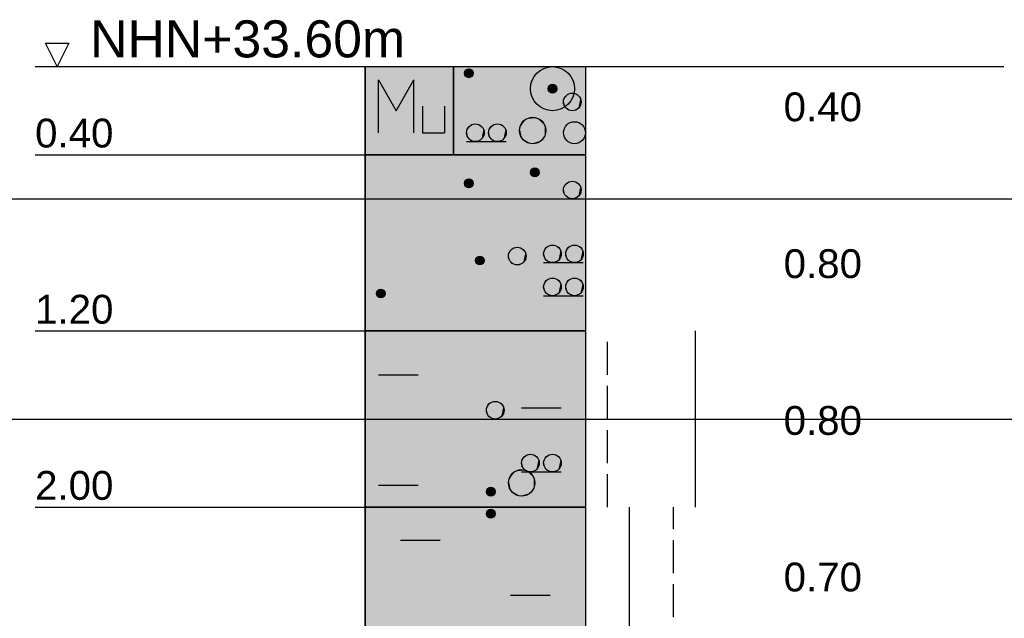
# Model space of a CAD drawing. Extents: x 20 to 841, y 890 to 1189.
# Tile 47 of 50: x 535 to 580, y 1134 to 1161. Entities that reach past the tile are written whole.
import ezdxf

# ---------------------------------------------------------------- set-up
doc = ezdxf.new("R2010")
doc.units = 0
doc.styles.add('Arial', font='Arial')

msp = doc.modelspace()

# ---------------------------------------------------------------- linework, layer by layer
at = {"layer": 'WBMassGr', "color": 7, "linetype": 'CONTINUOUS'}
for points in [[(46, 1153), (705, 1153)], [(46, 1143), (705, 1143)]]:
    msp.add_lwpolyline(points, dxfattribs=at)
at = {"layer": 'WBObjGr', "color": 7, "linetype": 'CONTINUOUS'}
for points in [[(536.587, 1159), (536.058, 1160.06)], [(536.058, 1160.06), (537.117, 1160.06)], [(537.117, 1160.06), (536.587, 1159)], [(535.587, 1159), (579.587, 1159)], [(550.587, 1159), (550.587, 1039)], [(560.587, 1159), (560.587, 1039)], [(535.587, 1155), (545.587, 1155), (548.587, 1155), (550.587, 1155)], [(560.587, 1155), (550.587, 1155)], [(535.587, 1147), (545.587, 1147), (548.587, 1147), (550.587, 1147)], [(560.587, 1147), (550.587, 1147)], [(535.587, 1139), (545.587, 1139), (548.587, 1139), (550.587, 1139)], [(560.587, 1139), (550.587, 1139)]]:
    msp.add_lwpolyline(points, dxfattribs=at)
at = {"layer": 'WBObjSy', "color": 7, "linetype": 'CONTINUOUS'}
for points in [[(550.587, 1155), (550.587, 1159), (554.587, 1159), (554.587, 1155), (550.587, 1155)], [(554.587, 1155), (554.587, 1159), (560.587, 1159), (560.587, 1155), (554.587, 1155)], [(551.188, 1156), (551.188, 1158.4)], [(551.188, 1158.4), (551.987, 1157)], [(551.987, 1157), (552.788, 1158.4)], [(552.788, 1156), (552.788, 1158.4)], [(553.187, 1157.2), (553.187, 1156)], [(554.187, 1157.2), (554.187, 1156)], [(553.187, 1156), (554.187, 1156)], [(555.187, 1155.6), (556.987, 1155.6)], [(550.587, 1147), (550.587, 1155), (560.587, 1155), (560.587, 1147), (550.587, 1147)], [(558.687, 1150.1), (560.487, 1150.1)], [(558.687, 1148.6), (560.487, 1148.6)], [(550.587, 1139), (550.587, 1147), (560.587, 1147), (560.587, 1139), (550.587, 1139)], [(565.587, 1145), (565.587, 1147)], [(561.587, 1145), (561.587, 1146.5)], [(551.187, 1145), (552.987, 1145)], [(565.587, 1143), (565.587, 1145)], [(561.587, 1143), (561.587, 1144.5)], [(557.687, 1143.5), (559.487, 1143.5)], [(565.587, 1141), (565.587, 1143)], [(561.587, 1141), (561.587, 1142.5)], [(565.587, 1139), (565.587, 1141)], [(557.687, 1140.6), (559.487, 1140.6)], [(561.587, 1139), (561.587, 1140.5)], [(551.187, 1140), (552.987, 1140)], [(550.587, 1132), (550.587, 1139), (560.587, 1139), (560.587, 1132), (550.587, 1132)], [(562.587, 1138), (562.587, 1139)], [(564.587, 1138), (564.587, 1139)], [(562.587, 1136), (562.587, 1138)], [(552.187, 1137.5), (553.987, 1137.5)], [(564.587, 1136), (564.587, 1137.5)], [(562.587, 1134), (562.587, 1136)], [(564.587, 1134), (564.587, 1135.5)], [(557.187, 1135), (558.987, 1135)], [(562.587, 1132), (562.587, 1134)]]:
    msp.add_lwpolyline(points, dxfattribs=at)
for centre, radius in [((555.287, 1158.7), 0.2), ((559.087, 1158), 1), ((559.087, 1158), 1), ((559.087, 1158), 0.2), ((559.987, 1157.4), 0.4), ((558.188, 1156.1), 0.6), ((555.587, 1156), 0.4), ((556.587, 1156), 0.4), ((560.087, 1156), 0.5), ((558.287, 1154.2), 0.2), ((555.287, 1153.7), 0.2), ((559.987, 1153.4), 0.4), ((557.487, 1150.4), 0.4), ((559.087, 1150.5), 0.4), ((560.087, 1150.5), 0.4), ((555.787, 1150.2), 0.2), ((559.087, 1149), 0.4), ((560.087, 1149), 0.4), ((551.287, 1148.7), 0.2), ((556.487, 1143.4), 0.4), ((558.087, 1141), 0.4), ((559.087, 1141), 0.4), ((557.688, 1140.1), 0.6), ((556.287, 1139.7), 0.2), ((556.287, 1138.7), 0.2)]:
    msp.add_circle(centre, radius, dxfattribs=at)
at = {"layer": 'WBObjSy', "color": 52, "linetype": 'CONTINUOUS'}
msp.add_solid([(550.587, 1155), (550.587, 1159), (560.587, 1155), (560.587, 1159)], dxfattribs=at)
at = {"layer": 'WBObjSy', "color": 7, "linetype": 'CONTINUOUS'}
for points in [[(555.187, 1158.87), (555.126, 1158.82), (555.092, 1158.74)], [(555.187, 1158.87), (555.092, 1158.74), (555.126, 1158.58)], [(555.126, 1158.82), (555.105, 1158.78), (555.092, 1158.74)], [(555.187, 1158.87), (555.154, 1158.85), (555.126, 1158.82)], [(555.187, 1158.87), (555.126, 1158.58), (555.421, 1158.55)], [(555.267, 1158.9), (555.226, 1158.89), (555.187, 1158.87)], [(555.349, 1158.89), (555.267, 1158.9), (555.187, 1158.87)], [(555.47, 1158.78), (555.349, 1158.89), (555.187, 1158.87)], [(555.421, 1158.55), (555.47, 1158.78), (555.187, 1158.87)], [(555.349, 1158.89), (555.308, 1158.9), (555.267, 1158.9)], [(555.421, 1158.85), (555.387, 1158.87), (555.349, 1158.89)], [(555.47, 1158.78), (555.421, 1158.85), (555.349, 1158.89)], [(555.47, 1158.78), (555.449, 1158.82), (555.421, 1158.85)], [(555.092, 1158.74), (555.087, 1158.7), (555.092, 1158.66)], [(555.092, 1158.74), (555.092, 1158.66), (555.126, 1158.58)], [(555.092, 1158.66), (555.105, 1158.62), (555.126, 1158.58)], [(555.126, 1158.58), (555.154, 1158.55), (555.187, 1158.53)], [(555.126, 1158.58), (555.187, 1158.53), (555.267, 1158.5)], [(555.126, 1158.58), (555.267, 1158.5), (555.421, 1158.55)], [(555.187, 1158.53), (555.226, 1158.51), (555.267, 1158.5)], [(555.267, 1158.5), (555.349, 1158.51), (555.421, 1158.55)], [(555.267, 1158.5), (555.308, 1158.5), (555.349, 1158.51)], [(555.349, 1158.51), (555.388, 1158.53), (555.421, 1158.55)], [(555.421, 1158.55), (555.47, 1158.62), (555.47, 1158.78)], [(555.421, 1158.55), (555.449, 1158.58), (555.47, 1158.62)], [(555.487, 1158.7), (555.483, 1158.74), (555.47, 1158.78)], [(555.47, 1158.62), (555.487, 1158.7), (555.47, 1158.78)], [(558.892, 1158.04), (558.887, 1158), (558.892, 1157.96)], [(558.987, 1158.17), (558.926, 1158.12), (558.892, 1158.04)], [(558.987, 1158.17), (558.892, 1158.04), (558.926, 1157.88)], [(558.926, 1158.12), (558.905, 1158.08), (558.892, 1158.04)], [(558.892, 1158.04), (558.892, 1157.96), (558.926, 1157.88)], [(558.892, 1157.96), (558.905, 1157.92), (558.926, 1157.88)], [(558.987, 1158.17), (558.954, 1158.15), (558.926, 1158.12)], [(558.987, 1158.17), (558.926, 1157.88), (559.221, 1157.85)], [(559.067, 1158.2), (559.026, 1158.19), (558.987, 1158.17)], [(559.149, 1158.19), (559.067, 1158.2), (558.987, 1158.17)], [(559.27, 1158.08), (559.149, 1158.19), (558.987, 1158.17)], [(559.221, 1157.85), (559.27, 1158.08), (558.987, 1158.17)], [(559.149, 1158.19), (559.108, 1158.2), (559.067, 1158.2)], [(559.221, 1158.15), (559.187, 1158.17), (559.149, 1158.19)], [(559.27, 1158.08), (559.221, 1158.15), (559.149, 1158.19)], [(559.27, 1158.08), (559.249, 1158.12), (559.221, 1158.15)], [(559.221, 1157.85), (559.27, 1157.92), (559.27, 1158.08)], [(559.221, 1157.85), (559.249, 1157.88), (559.27, 1157.92)], [(559.287, 1158), (559.283, 1158.04), (559.27, 1158.08)], [(559.27, 1157.92), (559.287, 1158), (559.27, 1158.08)], [(558.926, 1157.88), (558.954, 1157.85), (558.987, 1157.83)], [(558.926, 1157.88), (558.987, 1157.83), (559.067, 1157.8)], [(558.926, 1157.88), (559.067, 1157.8), (559.221, 1157.85)], [(558.987, 1157.83), (559.026, 1157.81), (559.067, 1157.8)], [(559.067, 1157.8), (559.149, 1157.81), (559.221, 1157.85)], [(559.067, 1157.8), (559.108, 1157.8), (559.149, 1157.81)], [(559.149, 1157.81), (559.188, 1157.83), (559.221, 1157.85)], [(559.596, 1157.48), (559.587, 1157.4), (559.596, 1157.32)], [(559.787, 1157.75), (559.664, 1157.64), (559.596, 1157.48)], [(559.787, 1157.75), (559.596, 1157.48), (559.664, 1157.16)], [(559.664, 1157.64), (559.622, 1157.56), (559.596, 1157.48)], [(559.596, 1157.48), (559.596, 1157.32), (559.664, 1157.16)], [(559.787, 1157.75), (559.72, 1157.7), (559.664, 1157.64)], [(559.787, 1157.75), (559.664, 1157.16), (560.255, 1157.1)], [(559.946, 1157.8), (559.864, 1157.78), (559.787, 1157.75)], [(560.111, 1157.78), (559.946, 1157.8), (559.787, 1157.75)], [(560.353, 1157.56), (560.111, 1157.78), (559.787, 1157.75)], [(560.255, 1157.1), (560.353, 1157.56), (559.787, 1157.75)], [(560.111, 1157.78), (560.029, 1157.8), (559.946, 1157.8)], [(560.255, 1157.7), (560.187, 1157.75), (560.111, 1157.78)], [(560.353, 1157.56), (560.255, 1157.7), (560.111, 1157.78)], [(560.353, 1157.56), (560.311, 1157.64), (560.255, 1157.7)], [(560.255, 1157.1), (560.353, 1157.24), (560.353, 1157.56)], [(560.387, 1157.4), (560.379, 1157.48), (560.353, 1157.56)], [(560.353, 1157.24), (560.387, 1157.4), (560.353, 1157.56)], [(559.596, 1157.32), (559.622, 1157.24), (559.664, 1157.16)], [(559.664, 1157.16), (559.72, 1157.1), (559.788, 1157.05)], [(559.664, 1157.16), (559.788, 1157.05), (559.946, 1157)], [(559.664, 1157.16), (559.946, 1157), (560.255, 1157.1)], [(559.788, 1157.05), (559.864, 1157.02), (559.946, 1157)], [(559.946, 1157), (560.111, 1157.02), (560.255, 1157.1)], [(559.946, 1157), (560.029, 1157), (560.111, 1157.02)], [(560.111, 1157.02), (560.188, 1157.05), (560.255, 1157.1)], [(560.255, 1157.1), (560.311, 1157.16), (560.353, 1157.24)], [(557.887, 1156.62), (557.702, 1156.45), (557.601, 1156.22)], [(557.887, 1156.62), (557.601, 1156.22), (557.702, 1155.75)], [(557.887, 1156.62), (557.786, 1156.55), (557.702, 1156.45)], [(557.887, 1156.62), (557.702, 1155.75), (558.589, 1155.65)], [(558.125, 1156.7), (558.002, 1156.67), (557.887, 1156.62)], [(558.373, 1156.67), (558.125, 1156.7), (557.887, 1156.62)], [(558.736, 1156.34), (558.373, 1156.67), (557.887, 1156.62)], [(558.589, 1155.65), (558.736, 1156.34), (557.887, 1156.62)], [(558.373, 1156.67), (558.25, 1156.7), (558.125, 1156.7)], [(558.589, 1156.55), (558.487, 1156.62), (558.373, 1156.67)], [(558.736, 1156.34), (558.589, 1156.55), (558.373, 1156.67)], [(555.387, 1156.35), (555.264, 1156.24), (555.196, 1156.08)], [(555.387, 1156.35), (555.196, 1156.08), (555.264, 1155.76)], [(555.264, 1156.24), (555.222, 1156.16), (555.196, 1156.08)], [(555.387, 1156.35), (555.32, 1156.3), (555.264, 1156.24)], [(555.387, 1156.35), (555.264, 1155.76), (555.855, 1155.7)], [(555.546, 1156.4), (555.464, 1156.38), (555.387, 1156.35)], [(555.711, 1156.38), (555.546, 1156.4), (555.387, 1156.35)], [(555.953, 1156.16), (555.711, 1156.38), (555.387, 1156.35)], [(555.855, 1155.7), (555.953, 1156.16), (555.387, 1156.35)], [(555.711, 1156.38), (555.629, 1156.4), (555.546, 1156.4)], [(555.855, 1156.3), (555.787, 1156.35), (555.711, 1156.38)], [(555.953, 1156.16), (555.855, 1156.3), (555.711, 1156.38)], [(555.953, 1156.16), (555.911, 1156.24), (555.855, 1156.3)], [(555.855, 1155.7), (555.953, 1155.84), (555.953, 1156.16)], [(555.987, 1156), (555.979, 1156.08), (555.953, 1156.16)], [(555.953, 1155.84), (555.987, 1156), (555.953, 1156.16)], [(556.387, 1156.35), (556.264, 1156.24), (556.196, 1156.08)], [(556.387, 1156.35), (556.196, 1156.08), (556.264, 1155.76)], [(556.264, 1156.24), (556.222, 1156.16), (556.196, 1156.08)], [(556.387, 1156.35), (556.32, 1156.3), (556.264, 1156.24)], [(556.387, 1156.35), (556.264, 1155.76), (556.855, 1155.7)], [(556.546, 1156.4), (556.464, 1156.38), (556.387, 1156.35)], [(556.711, 1156.38), (556.546, 1156.4), (556.387, 1156.35)], [(556.953, 1156.16), (556.711, 1156.38), (556.387, 1156.35)], [(556.855, 1155.7), (556.953, 1156.16), (556.387, 1156.35)], [(556.711, 1156.38), (556.629, 1156.4), (556.546, 1156.4)], [(556.855, 1156.3), (556.787, 1156.35), (556.711, 1156.38)], [(556.953, 1156.16), (556.855, 1156.3), (556.711, 1156.38)], [(556.953, 1156.16), (556.911, 1156.24), (556.855, 1156.3)], [(556.855, 1155.7), (556.953, 1155.84), (556.953, 1156.16)], [(556.987, 1156), (556.979, 1156.08), (556.953, 1156.16)], [(556.953, 1155.84), (556.987, 1156), (556.953, 1156.16)], [(557.601, 1156.22), (557.587, 1156.1), (557.601, 1155.98)], [(557.702, 1156.45), (557.639, 1156.34), (557.601, 1156.22)], [(557.601, 1156.22), (557.601, 1155.98), (557.702, 1155.75)], [(558.736, 1156.34), (558.673, 1156.45), (558.589, 1156.55)], [(558.589, 1155.65), (558.736, 1155.86), (558.736, 1156.34)], [(558.788, 1156.1), (558.774, 1156.22), (558.736, 1156.34)], [(558.736, 1155.86), (558.788, 1156.1), (558.736, 1156.34)], [(555.196, 1156.08), (555.187, 1156), (555.196, 1155.92)], [(555.196, 1156.08), (555.196, 1155.92), (555.264, 1155.76)], [(555.196, 1155.92), (555.222, 1155.84), (555.264, 1155.76)], [(555.264, 1155.76), (555.32, 1155.7), (555.388, 1155.65)], [(555.264, 1155.76), (555.388, 1155.65), (555.546, 1155.6)], [(555.264, 1155.76), (555.546, 1155.6), (555.855, 1155.7)], [(555.546, 1155.6), (555.711, 1155.62), (555.855, 1155.7)], [(555.711, 1155.62), (555.788, 1155.65), (555.855, 1155.7)], [(555.855, 1155.7), (555.911, 1155.76), (555.953, 1155.84)], [(556.196, 1156.08), (556.187, 1156), (556.196, 1155.92)], [(556.196, 1156.08), (556.196, 1155.92), (556.264, 1155.76)], [(556.196, 1155.92), (556.222, 1155.84), (556.264, 1155.76)], [(556.264, 1155.76), (556.32, 1155.7), (556.388, 1155.65)], [(556.264, 1155.76), (556.388, 1155.65), (556.546, 1155.6)], [(556.264, 1155.76), (556.546, 1155.6), (556.855, 1155.7)], [(556.546, 1155.6), (556.711, 1155.62), (556.855, 1155.7)], [(556.711, 1155.62), (556.788, 1155.65), (556.855, 1155.7)], [(556.855, 1155.7), (556.911, 1155.76), (556.953, 1155.84)], [(557.601, 1155.98), (557.639, 1155.86), (557.702, 1155.75)], [(557.702, 1155.75), (557.786, 1155.65), (557.888, 1155.58)], [(557.702, 1155.75), (557.888, 1155.58), (558.125, 1155.5)], [(557.702, 1155.75), (558.125, 1155.5), (558.589, 1155.65)], [(558.589, 1155.65), (558.673, 1155.75), (558.736, 1155.86)], [(555.388, 1155.65), (555.464, 1155.62), (555.546, 1155.6)], [(555.546, 1155.6), (555.629, 1155.6), (555.711, 1155.62)], [(556.388, 1155.65), (556.464, 1155.62), (556.546, 1155.6)], [(556.546, 1155.6), (556.629, 1155.6), (556.711, 1155.62)], [(557.888, 1155.58), (558.002, 1155.53), (558.125, 1155.5)], [(558.125, 1155.5), (558.373, 1155.53), (558.589, 1155.65)], [(558.125, 1155.5), (558.25, 1155.5), (558.373, 1155.53)], [(558.373, 1155.53), (558.488, 1155.58), (558.589, 1155.65)], [(558.187, 1154.37), (558.126, 1154.32), (558.092, 1154.24)], [(558.187, 1154.37), (558.092, 1154.24), (558.126, 1154.08)], [(558.187, 1154.37), (558.154, 1154.35), (558.126, 1154.32)], [(558.187, 1154.37), (558.126, 1154.08), (558.421, 1154.05)], [(558.267, 1154.4), (558.226, 1154.39), (558.187, 1154.37)], [(558.349, 1154.39), (558.267, 1154.4), (558.187, 1154.37)], [(558.47, 1154.28), (558.349, 1154.39), (558.187, 1154.37)], [(558.421, 1154.05), (558.47, 1154.28), (558.187, 1154.37)], [(558.349, 1154.39), (558.308, 1154.4), (558.267, 1154.4)], [(558.421, 1154.35), (558.387, 1154.37), (558.349, 1154.39)], [(558.47, 1154.28), (558.421, 1154.35), (558.349, 1154.39)], [(558.47, 1154.28), (558.449, 1154.32), (558.421, 1154.35)], [(555.267, 1153.9), (555.226, 1153.89), (555.187, 1153.87)], [(555.349, 1153.89), (555.267, 1153.9), (555.187, 1153.87)], [(555.47, 1153.78), (555.349, 1153.89), (555.187, 1153.87)], [(555.349, 1153.89), (555.308, 1153.9), (555.267, 1153.9)], [(555.421, 1153.85), (555.387, 1153.87), (555.349, 1153.89)], [(555.47, 1153.78), (555.421, 1153.85), (555.349, 1153.89)], [(558.092, 1154.24), (558.087, 1154.2), (558.092, 1154.16)], [(558.126, 1154.32), (558.105, 1154.28), (558.092, 1154.24)], [(558.092, 1154.24), (558.092, 1154.16), (558.126, 1154.08)], [(558.092, 1154.16), (558.105, 1154.12), (558.126, 1154.08)], [(558.126, 1154.08), (558.154, 1154.05), (558.187, 1154.03)], [(558.126, 1154.08), (558.187, 1154.03), (558.267, 1154)], [(558.126, 1154.08), (558.267, 1154), (558.421, 1154.05)], [(558.187, 1154.03), (558.226, 1154.01), (558.267, 1154)], [(558.267, 1154), (558.349, 1154.01), (558.421, 1154.05)], [(558.267, 1154), (558.308, 1154), (558.349, 1154.01)], [(558.349, 1154.01), (558.388, 1154.03), (558.421, 1154.05)], [(558.421, 1154.05), (558.47, 1154.12), (558.47, 1154.28)], [(558.421, 1154.05), (558.449, 1154.08), (558.47, 1154.12)], [(558.487, 1154.2), (558.483, 1154.24), (558.47, 1154.28)], [(558.47, 1154.12), (558.487, 1154.2), (558.47, 1154.28)], [(555.092, 1153.74), (555.087, 1153.7), (555.092, 1153.66)], [(555.187, 1153.87), (555.126, 1153.82), (555.092, 1153.74)], [(555.187, 1153.87), (555.092, 1153.74), (555.126, 1153.58)], [(555.126, 1153.82), (555.105, 1153.78), (555.092, 1153.74)], [(555.092, 1153.74), (555.092, 1153.66), (555.126, 1153.58)], [(555.092, 1153.66), (555.105, 1153.62), (555.126, 1153.58)], [(555.187, 1153.87), (555.154, 1153.85), (555.126, 1153.82)], [(555.187, 1153.87), (555.126, 1153.58), (555.421, 1153.55)], [(555.126, 1153.58), (555.154, 1153.55), (555.187, 1153.53)], [(555.126, 1153.58), (555.187, 1153.53), (555.267, 1153.5)], [(555.126, 1153.58), (555.267, 1153.5), (555.421, 1153.55)], [(555.421, 1153.55), (555.47, 1153.78), (555.187, 1153.87)], [(555.187, 1153.53), (555.226, 1153.51), (555.267, 1153.5)], [(555.267, 1153.5), (555.349, 1153.51), (555.421, 1153.55)], [(555.267, 1153.5), (555.308, 1153.5), (555.349, 1153.51)], [(555.349, 1153.51), (555.388, 1153.53), (555.421, 1153.55)], [(555.47, 1153.78), (555.449, 1153.82), (555.421, 1153.85)], [(555.421, 1153.55), (555.47, 1153.62), (555.47, 1153.78)], [(555.421, 1153.55), (555.449, 1153.58), (555.47, 1153.62)], [(555.487, 1153.7), (555.483, 1153.74), (555.47, 1153.78)], [(555.47, 1153.62), (555.487, 1153.7), (555.47, 1153.78)], [(559.596, 1153.48), (559.587, 1153.4), (559.596, 1153.32)], [(559.787, 1153.75), (559.664, 1153.64), (559.596, 1153.48)], [(559.787, 1153.75), (559.596, 1153.48), (559.664, 1153.16)], [(559.664, 1153.64), (559.622, 1153.56), (559.596, 1153.48)], [(559.596, 1153.48), (559.596, 1153.32), (559.664, 1153.16)], [(559.787, 1153.75), (559.72, 1153.7), (559.664, 1153.64)], [(559.787, 1153.75), (559.664, 1153.16), (560.255, 1153.1)], [(559.946, 1153.8), (559.864, 1153.78), (559.787, 1153.75)], [(560.111, 1153.78), (559.946, 1153.8), (559.787, 1153.75)], [(560.353, 1153.56), (560.111, 1153.78), (559.787, 1153.75)], [(560.255, 1153.1), (560.353, 1153.56), (559.787, 1153.75)], [(560.111, 1153.78), (560.029, 1153.8), (559.946, 1153.8)], [(560.255, 1153.7), (560.187, 1153.75), (560.111, 1153.78)], [(560.353, 1153.56), (560.255, 1153.7), (560.111, 1153.78)], [(560.353, 1153.56), (560.311, 1153.64), (560.255, 1153.7)], [(560.255, 1153.1), (560.353, 1153.24), (560.353, 1153.56)], [(560.387, 1153.4), (560.379, 1153.48), (560.353, 1153.56)], [(560.353, 1153.24), (560.387, 1153.4), (560.353, 1153.56)], [(559.596, 1153.32), (559.622, 1153.24), (559.664, 1153.16)], [(559.664, 1153.16), (559.72, 1153.1), (559.788, 1153.05)], [(559.664, 1153.16), (559.788, 1153.05), (559.946, 1153)], [(559.664, 1153.16), (559.946, 1153), (560.255, 1153.1)], [(559.788, 1153.05), (559.864, 1153.02), (559.946, 1153)], [(559.946, 1153), (560.111, 1153.02), (560.255, 1153.1)], [(559.946, 1153), (560.029, 1153), (560.111, 1153.02)], [(560.111, 1153.02), (560.188, 1153.05), (560.255, 1153.1)], [(560.255, 1153.1), (560.311, 1153.16), (560.353, 1153.24)], [(557.287, 1150.75), (557.164, 1150.64), (557.096, 1150.48)], [(557.287, 1150.75), (557.096, 1150.48), (557.164, 1150.16)], [(557.287, 1150.75), (557.22, 1150.7), (557.164, 1150.64)], [(557.287, 1150.75), (557.164, 1150.16), (557.755, 1150.1)], [(557.446, 1150.8), (557.364, 1150.78), (557.287, 1150.75)], [(557.611, 1150.78), (557.446, 1150.8), (557.287, 1150.75)], [(557.853, 1150.56), (557.611, 1150.78), (557.287, 1150.75)], [(557.755, 1150.1), (557.853, 1150.56), (557.287, 1150.75)], [(557.611, 1150.78), (557.529, 1150.8), (557.446, 1150.8)], [(557.755, 1150.7), (557.687, 1150.75), (557.611, 1150.78)], [(557.853, 1150.56), (557.755, 1150.7), (557.611, 1150.78)], [(558.887, 1150.85), (558.764, 1150.74), (558.696, 1150.58)], [(558.887, 1150.85), (558.696, 1150.58), (558.764, 1150.26)], [(558.887, 1150.85), (558.82, 1150.8), (558.764, 1150.74)], [(558.887, 1150.85), (558.764, 1150.26), (559.355, 1150.2)], [(559.046, 1150.9), (558.964, 1150.88), (558.887, 1150.85)], [(559.211, 1150.88), (559.046, 1150.9), (558.887, 1150.85)], [(559.453, 1150.66), (559.211, 1150.88), (558.887, 1150.85)], [(559.355, 1150.2), (559.453, 1150.66), (558.887, 1150.85)], [(559.211, 1150.88), (559.129, 1150.9), (559.046, 1150.9)], [(559.355, 1150.8), (559.287, 1150.85), (559.211, 1150.88)], [(559.453, 1150.66), (559.355, 1150.8), (559.211, 1150.88)], [(559.453, 1150.66), (559.411, 1150.74), (559.355, 1150.8)], [(559.887, 1150.85), (559.764, 1150.74), (559.696, 1150.58)], [(559.887, 1150.85), (559.696, 1150.58), (559.764, 1150.26)], [(559.887, 1150.85), (559.82, 1150.8), (559.764, 1150.74)], [(559.887, 1150.85), (559.764, 1150.26), (560.355, 1150.2)], [(560.046, 1150.9), (559.964, 1150.88), (559.887, 1150.85)], [(560.211, 1150.88), (560.046, 1150.9), (559.887, 1150.85)], [(560.453, 1150.66), (560.211, 1150.88), (559.887, 1150.85)], [(560.355, 1150.2), (560.453, 1150.66), (559.887, 1150.85)], [(560.211, 1150.88), (560.129, 1150.9), (560.046, 1150.9)], [(560.355, 1150.8), (560.287, 1150.85), (560.211, 1150.88)], [(560.453, 1150.66), (560.355, 1150.8), (560.211, 1150.88)], [(560.453, 1150.66), (560.411, 1150.74), (560.355, 1150.8)], [(555.687, 1150.37), (555.626, 1150.32), (555.592, 1150.24)], [(555.687, 1150.37), (555.592, 1150.24), (555.626, 1150.08)], [(555.626, 1150.32), (555.605, 1150.28), (555.592, 1150.24)], [(555.687, 1150.37), (555.654, 1150.35), (555.626, 1150.32)], [(555.687, 1150.37), (555.626, 1150.08), (555.921, 1150.05)], [(555.767, 1150.4), (555.726, 1150.39), (555.687, 1150.37)], [(555.849, 1150.39), (555.767, 1150.4), (555.687, 1150.37)], [(555.97, 1150.28), (555.849, 1150.39), (555.687, 1150.37)], [(555.921, 1150.05), (555.97, 1150.28), (555.687, 1150.37)], [(555.849, 1150.39), (555.808, 1150.4), (555.767, 1150.4)], [(555.921, 1150.35), (555.887, 1150.37), (555.849, 1150.39)], [(555.97, 1150.28), (555.921, 1150.35), (555.849, 1150.39)], [(555.97, 1150.28), (555.949, 1150.32), (555.921, 1150.35)], [(557.096, 1150.48), (557.087, 1150.4), (557.096, 1150.32)], [(557.164, 1150.64), (557.122, 1150.56), (557.096, 1150.48)], [(557.096, 1150.48), (557.096, 1150.32), (557.164, 1150.16)], [(557.096, 1150.32), (557.122, 1150.24), (557.164, 1150.16)], [(557.853, 1150.56), (557.811, 1150.64), (557.755, 1150.7)], [(557.755, 1150.1), (557.853, 1150.24), (557.853, 1150.56)], [(557.887, 1150.4), (557.879, 1150.48), (557.853, 1150.56)], [(557.853, 1150.24), (557.887, 1150.4), (557.853, 1150.56)], [(558.696, 1150.58), (558.687, 1150.5), (558.696, 1150.42)], [(558.764, 1150.74), (558.722, 1150.66), (558.696, 1150.58)], [(558.696, 1150.58), (558.696, 1150.42), (558.764, 1150.26)], [(558.696, 1150.42), (558.722, 1150.34), (558.764, 1150.26)], [(559.355, 1150.2), (559.453, 1150.34), (559.453, 1150.66)], [(559.355, 1150.2), (559.411, 1150.26), (559.453, 1150.34)], [(559.487, 1150.5), (559.479, 1150.58), (559.453, 1150.66)], [(559.453, 1150.34), (559.487, 1150.5), (559.453, 1150.66)], [(559.696, 1150.58), (559.687, 1150.5), (559.696, 1150.42)], [(559.764, 1150.74), (559.722, 1150.66), (559.696, 1150.58)], [(559.696, 1150.58), (559.696, 1150.42), (559.764, 1150.26)], [(559.696, 1150.42), (559.722, 1150.34), (559.764, 1150.26)], [(560.355, 1150.2), (560.453, 1150.34), (560.453, 1150.66)], [(560.355, 1150.2), (560.411, 1150.26), (560.453, 1150.34)], [(560.487, 1150.5), (560.479, 1150.58), (560.453, 1150.66)], [(560.453, 1150.34), (560.487, 1150.5), (560.453, 1150.66)], [(555.592, 1150.24), (555.587, 1150.2), (555.592, 1150.16)], [(555.592, 1150.24), (555.592, 1150.16), (555.626, 1150.08)], [(555.592, 1150.16), (555.605, 1150.12), (555.626, 1150.08)], [(555.626, 1150.08), (555.654, 1150.05), (555.687, 1150.03)], [(555.626, 1150.08), (555.687, 1150.03), (555.767, 1150)], [(555.626, 1150.08), (555.767, 1150), (555.921, 1150.05)], [(555.687, 1150.03), (555.726, 1150.01), (555.767, 1150)], [(555.767, 1150), (555.849, 1150.01), (555.921, 1150.05)], [(555.767, 1150), (555.808, 1150), (555.849, 1150.01)], [(555.849, 1150.01), (555.888, 1150.03), (555.921, 1150.05)], [(555.921, 1150.05), (555.97, 1150.12), (555.97, 1150.28)], [(555.921, 1150.05), (555.949, 1150.08), (555.97, 1150.12)], [(555.987, 1150.2), (555.983, 1150.24), (555.97, 1150.28)], [(555.97, 1150.12), (555.987, 1150.2), (555.97, 1150.28)], [(557.164, 1150.16), (557.22, 1150.1), (557.288, 1150.05)], [(557.164, 1150.16), (557.288, 1150.05), (557.446, 1150)], [(557.164, 1150.16), (557.446, 1150), (557.755, 1150.1)], [(557.288, 1150.05), (557.364, 1150.02), (557.446, 1150)], [(557.446, 1150), (557.611, 1150.02), (557.755, 1150.1)], [(557.446, 1150), (557.529, 1150), (557.611, 1150.02)], [(557.611, 1150.02), (557.688, 1150.05), (557.755, 1150.1)], [(557.755, 1150.1), (557.811, 1150.16), (557.853, 1150.24)], [(558.764, 1150.26), (558.82, 1150.2), (558.888, 1150.15)], [(558.764, 1150.26), (558.888, 1150.15), (559.046, 1150.1)], [(558.764, 1150.26), (559.046, 1150.1), (559.355, 1150.2)], [(558.888, 1150.15), (558.964, 1150.12), (559.046, 1150.1)], [(559.046, 1150.1), (559.211, 1150.12), (559.355, 1150.2)], [(559.046, 1150.1), (559.129, 1150.1), (559.211, 1150.12)], [(559.211, 1150.12), (559.288, 1150.15), (559.355, 1150.2)], [(559.764, 1150.26), (559.82, 1150.2), (559.888, 1150.15)], [(559.764, 1150.26), (559.888, 1150.15), (560.046, 1150.1)], [(559.764, 1150.26), (560.046, 1150.1), (560.355, 1150.2)], [(559.888, 1150.15), (559.964, 1150.12), (560.046, 1150.1)], [(560.046, 1150.1), (560.211, 1150.12), (560.355, 1150.2)], [(560.046, 1150.1), (560.129, 1150.1), (560.211, 1150.12)], [(560.211, 1150.12), (560.288, 1150.15), (560.355, 1150.2)], [(558.696, 1149.08), (558.687, 1149), (558.696, 1148.92)], [(558.887, 1149.35), (558.764, 1149.24), (558.696, 1149.08)], [(558.887, 1149.35), (558.696, 1149.08), (558.764, 1148.76)], [(558.764, 1149.24), (558.722, 1149.16), (558.696, 1149.08)], [(558.696, 1149.08), (558.696, 1148.92), (558.764, 1148.76)], [(558.887, 1149.35), (558.82, 1149.3), (558.764, 1149.24)], [(558.887, 1149.35), (558.764, 1148.76), (559.355, 1148.7)], [(559.046, 1149.4), (558.964, 1149.38), (558.887, 1149.35)], [(559.211, 1149.38), (559.046, 1149.4), (558.887, 1149.35)], [(559.453, 1149.16), (559.211, 1149.38), (558.887, 1149.35)], [(559.355, 1148.7), (559.453, 1149.16), (558.887, 1149.35)], [(559.211, 1149.38), (559.129, 1149.4), (559.046, 1149.4)], [(559.355, 1149.3), (559.287, 1149.35), (559.211, 1149.38)], [(559.453, 1149.16), (559.355, 1149.3), (559.211, 1149.38)], [(559.453, 1149.16), (559.411, 1149.24), (559.355, 1149.3)], [(559.355, 1148.7), (559.453, 1148.84), (559.453, 1149.16)], [(559.487, 1149), (559.479, 1149.08), (559.453, 1149.16)], [(559.453, 1148.84), (559.487, 1149), (559.453, 1149.16)], [(559.696, 1149.08), (559.687, 1149), (559.696, 1148.92)], [(559.887, 1149.35), (559.764, 1149.24), (559.696, 1149.08)], [(559.887, 1149.35), (559.696, 1149.08), (559.764, 1148.76)], [(559.764, 1149.24), (559.722, 1149.16), (559.696, 1149.08)], [(559.696, 1149.08), (559.696, 1148.92), (559.764, 1148.76)], [(559.887, 1149.35), (559.82, 1149.3), (559.764, 1149.24)], [(559.887, 1149.35), (559.764, 1148.76), (560.355, 1148.7)], [(560.046, 1149.4), (559.964, 1149.38), (559.887, 1149.35)], [(560.211, 1149.38), (560.046, 1149.4), (559.887, 1149.35)], [(560.453, 1149.16), (560.211, 1149.38), (559.887, 1149.35)], [(560.355, 1148.7), (560.453, 1149.16), (559.887, 1149.35)], [(560.211, 1149.38), (560.129, 1149.4), (560.046, 1149.4)], [(560.355, 1149.3), (560.287, 1149.35), (560.211, 1149.38)], [(560.453, 1149.16), (560.355, 1149.3), (560.211, 1149.38)], [(560.453, 1149.16), (560.411, 1149.24), (560.355, 1149.3)], [(560.355, 1148.7), (560.453, 1148.84), (560.453, 1149.16)], [(560.487, 1149), (560.479, 1149.08), (560.453, 1149.16)], [(560.453, 1148.84), (560.487, 1149), (560.453, 1149.16)], [(551.092, 1148.74), (551.087, 1148.7), (551.092, 1148.66)], [(551.187, 1148.87), (551.126, 1148.82), (551.092, 1148.74)], [(551.187, 1148.87), (551.092, 1148.74), (551.126, 1148.58)], [(551.126, 1148.82), (551.105, 1148.78), (551.092, 1148.74)], [(551.092, 1148.74), (551.092, 1148.66), (551.126, 1148.58)], [(551.092, 1148.66), (551.105, 1148.62), (551.126, 1148.58)], [(551.187, 1148.87), (551.154, 1148.85), (551.126, 1148.82)], [(551.187, 1148.87), (551.126, 1148.58), (551.421, 1148.55)], [(551.126, 1148.58), (551.154, 1148.55), (551.187, 1148.53)], [(551.126, 1148.58), (551.187, 1148.53), (551.267, 1148.5)], [(551.126, 1148.58), (551.267, 1148.5), (551.421, 1148.55)], [(551.267, 1148.9), (551.226, 1148.89), (551.187, 1148.87)], [(551.349, 1148.89), (551.267, 1148.9), (551.187, 1148.87)], [(551.47, 1148.78), (551.349, 1148.89), (551.187, 1148.87)], [(551.421, 1148.55), (551.47, 1148.78), (551.187, 1148.87)], [(551.187, 1148.53), (551.226, 1148.51), (551.267, 1148.5)], [(551.349, 1148.89), (551.308, 1148.9), (551.267, 1148.9)], [(551.267, 1148.5), (551.349, 1148.51), (551.421, 1148.55)], [(551.421, 1148.85), (551.387, 1148.87), (551.349, 1148.89)], [(551.47, 1148.78), (551.421, 1148.85), (551.349, 1148.89)], [(551.349, 1148.51), (551.388, 1148.53), (551.421, 1148.55)], [(551.47, 1148.78), (551.449, 1148.82), (551.421, 1148.85)], [(551.421, 1148.55), (551.47, 1148.62), (551.47, 1148.78)], [(551.421, 1148.55), (551.449, 1148.58), (551.47, 1148.62)], [(551.487, 1148.7), (551.483, 1148.74), (551.47, 1148.78)], [(551.47, 1148.62), (551.487, 1148.7), (551.47, 1148.78)], [(558.696, 1148.92), (558.722, 1148.84), (558.764, 1148.76)], [(558.764, 1148.76), (558.82, 1148.7), (558.888, 1148.65)], [(558.764, 1148.76), (558.888, 1148.65), (559.046, 1148.6)], [(558.764, 1148.76), (559.046, 1148.6), (559.355, 1148.7)], [(558.888, 1148.65), (558.964, 1148.62), (559.046, 1148.6)], [(559.046, 1148.6), (559.211, 1148.62), (559.355, 1148.7)], [(559.046, 1148.6), (559.129, 1148.6), (559.211, 1148.62)], [(559.211, 1148.62), (559.288, 1148.65), (559.355, 1148.7)], [(559.355, 1148.7), (559.411, 1148.76), (559.453, 1148.84)], [(559.696, 1148.92), (559.722, 1148.84), (559.764, 1148.76)], [(559.764, 1148.76), (559.82, 1148.7), (559.888, 1148.65)], [(559.764, 1148.76), (559.888, 1148.65), (560.046, 1148.6)], [(559.764, 1148.76), (560.046, 1148.6), (560.355, 1148.7)], [(559.888, 1148.65), (559.964, 1148.62), (560.046, 1148.6)], [(560.046, 1148.6), (560.211, 1148.62), (560.355, 1148.7)], [(560.046, 1148.6), (560.129, 1148.6), (560.211, 1148.62)], [(560.211, 1148.62), (560.288, 1148.65), (560.355, 1148.7)], [(560.355, 1148.7), (560.411, 1148.76), (560.453, 1148.84)], [(551.267, 1148.5), (551.308, 1148.5), (551.349, 1148.51)], [(556.287, 1143.75), (556.164, 1143.64), (556.096, 1143.48)], [(556.287, 1143.75), (556.096, 1143.48), (556.164, 1143.16)], [(556.164, 1143.64), (556.122, 1143.56), (556.096, 1143.48)], [(556.287, 1143.75), (556.22, 1143.7), (556.164, 1143.64)], [(556.287, 1143.75), (556.164, 1143.16), (556.755, 1143.1)], [(556.446, 1143.8), (556.364, 1143.78), (556.287, 1143.75)], [(556.611, 1143.78), (556.446, 1143.8), (556.287, 1143.75)], [(556.853, 1143.56), (556.611, 1143.78), (556.287, 1143.75)], [(556.755, 1143.1), (556.853, 1143.56), (556.287, 1143.75)], [(556.611, 1143.78), (556.529, 1143.8), (556.446, 1143.8)], [(556.755, 1143.7), (556.687, 1143.75), (556.611, 1143.78)], [(556.853, 1143.56), (556.755, 1143.7), (556.611, 1143.78)], [(556.853, 1143.56), (556.811, 1143.64), (556.755, 1143.7)], [(556.096, 1143.48), (556.087, 1143.4), (556.096, 1143.32)], [(556.096, 1143.48), (556.096, 1143.32), (556.164, 1143.16)], [(556.096, 1143.32), (556.122, 1143.24), (556.164, 1143.16)], [(556.164, 1143.16), (556.22, 1143.1), (556.288, 1143.05)], [(556.164, 1143.16), (556.288, 1143.05), (556.446, 1143)], [(556.164, 1143.16), (556.446, 1143), (556.755, 1143.1)], [(556.755, 1143.1), (556.853, 1143.24), (556.853, 1143.56)], [(556.755, 1143.1), (556.811, 1143.16), (556.853, 1143.24)], [(556.887, 1143.4), (556.879, 1143.48), (556.853, 1143.56)], [(556.853, 1143.24), (556.887, 1143.4), (556.853, 1143.56)], [(556.288, 1143.05), (556.364, 1143.02), (556.446, 1143)], [(556.446, 1143), (556.611, 1143.02), (556.755, 1143.1)], [(556.446, 1143), (556.529, 1143), (556.611, 1143.02)], [(556.611, 1143.02), (556.688, 1143.05), (556.755, 1143.1)], [(558.046, 1141.4), (557.964, 1141.38), (557.887, 1141.35)], [(558.211, 1141.38), (558.046, 1141.4), (557.887, 1141.35)], [(558.453, 1141.16), (558.211, 1141.38), (557.887, 1141.35)], [(558.211, 1141.38), (558.129, 1141.4), (558.046, 1141.4)], [(558.355, 1141.3), (558.287, 1141.35), (558.211, 1141.38)], [(558.453, 1141.16), (558.355, 1141.3), (558.211, 1141.38)], [(559.046, 1141.4), (558.964, 1141.38), (558.887, 1141.35)], [(559.211, 1141.38), (559.046, 1141.4), (558.887, 1141.35)], [(559.453, 1141.16), (559.211, 1141.38), (558.887, 1141.35)], [(559.211, 1141.38), (559.129, 1141.4), (559.046, 1141.4)], [(559.355, 1141.3), (559.287, 1141.35), (559.211, 1141.38)], [(559.453, 1141.16), (559.355, 1141.3), (559.211, 1141.38)], [(557.696, 1141.08), (557.687, 1141), (557.696, 1140.92)], [(557.887, 1141.35), (557.764, 1141.24), (557.696, 1141.08)], [(557.887, 1141.35), (557.696, 1141.08), (557.764, 1140.76)], [(557.764, 1141.24), (557.722, 1141.16), (557.696, 1141.08)], [(557.696, 1141.08), (557.696, 1140.92), (557.764, 1140.76)], [(557.696, 1140.92), (557.722, 1140.84), (557.764, 1140.76)], [(557.887, 1141.35), (557.82, 1141.3), (557.764, 1141.24)], [(557.887, 1141.35), (557.764, 1140.76), (558.355, 1140.7)], [(558.355, 1140.7), (558.453, 1141.16), (557.887, 1141.35)], [(558.453, 1141.16), (558.411, 1141.24), (558.355, 1141.3)], [(558.355, 1140.7), (558.453, 1140.84), (558.453, 1141.16)], [(558.487, 1141), (558.479, 1141.08), (558.453, 1141.16)], [(558.453, 1140.84), (558.487, 1141), (558.453, 1141.16)], [(558.696, 1141.08), (558.687, 1141), (558.696, 1140.92)], [(558.887, 1141.35), (558.764, 1141.24), (558.696, 1141.08)], [(558.887, 1141.35), (558.696, 1141.08), (558.764, 1140.76)], [(558.764, 1141.24), (558.722, 1141.16), (558.696, 1141.08)], [(558.696, 1141.08), (558.696, 1140.92), (558.764, 1140.76)], [(558.696, 1140.92), (558.722, 1140.84), (558.764, 1140.76)], [(558.887, 1141.35), (558.82, 1141.3), (558.764, 1141.24)], [(558.887, 1141.35), (558.764, 1140.76), (559.355, 1140.7)], [(559.355, 1140.7), (559.453, 1141.16), (558.887, 1141.35)], [(559.453, 1141.16), (559.411, 1141.24), (559.355, 1141.3)], [(559.355, 1140.7), (559.453, 1140.84), (559.453, 1141.16)], [(559.487, 1141), (559.479, 1141.08), (559.453, 1141.16)], [(559.453, 1140.84), (559.487, 1141), (559.453, 1141.16)], [(557.387, 1140.62), (557.202, 1140.45), (557.101, 1140.22)], [(557.387, 1140.62), (557.101, 1140.22), (557.202, 1139.75)], [(557.387, 1140.62), (557.286, 1140.55), (557.202, 1140.45)], [(557.387, 1140.62), (557.202, 1139.75), (558.089, 1139.65)], [(557.625, 1140.7), (557.502, 1140.67), (557.387, 1140.62)], [(557.873, 1140.67), (557.625, 1140.7), (557.387, 1140.62)], [(558.236, 1140.34), (557.873, 1140.67), (557.387, 1140.62)], [(558.089, 1139.65), (558.236, 1140.34), (557.387, 1140.62)], [(557.873, 1140.67), (557.75, 1140.7), (557.625, 1140.7)], [(557.764, 1140.76), (557.82, 1140.7), (557.888, 1140.65)], [(557.764, 1140.76), (557.888, 1140.65), (558.046, 1140.6)], [(557.764, 1140.76), (558.046, 1140.6), (558.355, 1140.7)], [(558.089, 1140.55), (557.987, 1140.62), (557.873, 1140.67)], [(558.236, 1140.34), (558.089, 1140.55), (557.873, 1140.67)], [(557.888, 1140.65), (557.964, 1140.62), (558.046, 1140.6)], [(558.046, 1140.6), (558.211, 1140.62), (558.355, 1140.7)], [(558.046, 1140.6), (558.129, 1140.6), (558.211, 1140.62)], [(558.236, 1140.34), (558.173, 1140.45), (558.089, 1140.55)], [(558.211, 1140.62), (558.288, 1140.65), (558.355, 1140.7)], [(558.355, 1140.7), (558.411, 1140.76), (558.453, 1140.84)], [(558.764, 1140.76), (558.82, 1140.7), (558.888, 1140.65)], [(558.764, 1140.76), (558.888, 1140.65), (559.046, 1140.6)], [(558.764, 1140.76), (559.046, 1140.6), (559.355, 1140.7)], [(558.888, 1140.65), (558.964, 1140.62), (559.046, 1140.6)], [(559.046, 1140.6), (559.211, 1140.62), (559.355, 1140.7)], [(559.046, 1140.6), (559.129, 1140.6), (559.211, 1140.62)], [(559.211, 1140.62), (559.288, 1140.65), (559.355, 1140.7)], [(559.355, 1140.7), (559.411, 1140.76), (559.453, 1140.84)], [(557.101, 1140.22), (557.087, 1140.1), (557.101, 1139.98)], [(557.202, 1140.45), (557.139, 1140.34), (557.101, 1140.22)], [(557.101, 1140.22), (557.101, 1139.98), (557.202, 1139.75)], [(558.089, 1139.65), (558.236, 1139.86), (558.236, 1140.34)], [(558.288, 1140.1), (558.274, 1140.22), (558.236, 1140.34)], [(558.236, 1139.86), (558.288, 1140.1), (558.236, 1140.34)], [(556.092, 1139.74), (556.087, 1139.7), (556.092, 1139.66)], [(556.187, 1139.87), (556.126, 1139.82), (556.092, 1139.74)], [(556.187, 1139.87), (556.092, 1139.74), (556.126, 1139.58)], [(556.126, 1139.82), (556.105, 1139.78), (556.092, 1139.74)], [(556.092, 1139.74), (556.092, 1139.66), (556.126, 1139.58)], [(556.092, 1139.66), (556.105, 1139.62), (556.126, 1139.58)], [(556.187, 1139.87), (556.154, 1139.85), (556.126, 1139.82)], [(556.187, 1139.87), (556.126, 1139.58), (556.421, 1139.55)], [(556.126, 1139.58), (556.154, 1139.55), (556.187, 1139.53)], [(556.126, 1139.58), (556.187, 1139.53), (556.267, 1139.5)], [(556.126, 1139.58), (556.267, 1139.5), (556.421, 1139.55)], [(556.267, 1139.9), (556.226, 1139.89), (556.187, 1139.87)], [(556.349, 1139.89), (556.267, 1139.9), (556.187, 1139.87)], [(556.47, 1139.78), (556.349, 1139.89), (556.187, 1139.87)], [(556.421, 1139.55), (556.47, 1139.78), (556.187, 1139.87)], [(556.349, 1139.89), (556.308, 1139.9), (556.267, 1139.9)], [(556.421, 1139.85), (556.387, 1139.87), (556.349, 1139.89)], [(556.47, 1139.78), (556.421, 1139.85), (556.349, 1139.89)], [(556.47, 1139.78), (556.449, 1139.82), (556.421, 1139.85)], [(556.421, 1139.55), (556.47, 1139.62), (556.47, 1139.78)], [(556.421, 1139.55), (556.449, 1139.58), (556.47, 1139.62)], [(556.487, 1139.7), (556.483, 1139.74), (556.47, 1139.78)], [(556.47, 1139.62), (556.487, 1139.7), (556.47, 1139.78)], [(557.101, 1139.98), (557.139, 1139.86), (557.202, 1139.75)], [(557.202, 1139.75), (557.286, 1139.65), (557.388, 1139.58)], [(557.202, 1139.75), (557.388, 1139.58), (557.625, 1139.5)], [(557.202, 1139.75), (557.625, 1139.5), (558.089, 1139.65)], [(557.388, 1139.58), (557.502, 1139.53), (557.625, 1139.5)], [(557.625, 1139.5), (557.873, 1139.53), (558.089, 1139.65)], [(557.873, 1139.53), (557.988, 1139.58), (558.089, 1139.65)], [(558.089, 1139.65), (558.173, 1139.75), (558.236, 1139.86)], [(556.187, 1139.53), (556.226, 1139.51), (556.267, 1139.5)], [(556.267, 1139.5), (556.349, 1139.51), (556.421, 1139.55)], [(556.267, 1139.5), (556.308, 1139.5), (556.349, 1139.51)], [(556.349, 1139.51), (556.388, 1139.53), (556.421, 1139.55)], [(557.625, 1139.5), (557.75, 1139.5), (557.873, 1139.53)], [(556.092, 1138.74), (556.087, 1138.7), (556.092, 1138.66)], [(556.187, 1138.87), (556.126, 1138.82), (556.092, 1138.74)], [(556.187, 1138.87), (556.092, 1138.74), (556.126, 1138.58)], [(556.126, 1138.82), (556.105, 1138.78), (556.092, 1138.74)], [(556.092, 1138.74), (556.092, 1138.66), (556.126, 1138.58)], [(556.187, 1138.87), (556.154, 1138.85), (556.126, 1138.82)], [(556.187, 1138.87), (556.126, 1138.58), (556.421, 1138.55)], [(556.267, 1138.9), (556.226, 1138.89), (556.187, 1138.87)], [(556.349, 1138.89), (556.267, 1138.9), (556.187, 1138.87)], [(556.47, 1138.78), (556.349, 1138.89), (556.187, 1138.87)], [(556.421, 1138.55), (556.47, 1138.78), (556.187, 1138.87)], [(556.349, 1138.89), (556.308, 1138.9), (556.267, 1138.9)], [(556.421, 1138.85), (556.387, 1138.87), (556.349, 1138.89)], [(556.47, 1138.78), (556.421, 1138.85), (556.349, 1138.89)], [(556.47, 1138.78), (556.449, 1138.82), (556.421, 1138.85)], [(556.421, 1138.55), (556.47, 1138.62), (556.47, 1138.78)], [(556.487, 1138.7), (556.483, 1138.74), (556.47, 1138.78)], [(556.47, 1138.62), (556.487, 1138.7), (556.47, 1138.78)], [(556.092, 1138.66), (556.105, 1138.62), (556.126, 1138.58)], [(556.126, 1138.58), (556.154, 1138.55), (556.187, 1138.53)], [(556.126, 1138.58), (556.187, 1138.53), (556.267, 1138.5)], [(556.126, 1138.58), (556.267, 1138.5), (556.421, 1138.55)], [(556.187, 1138.53), (556.226, 1138.51), (556.267, 1138.5)], [(556.267, 1138.5), (556.349, 1138.51), (556.421, 1138.55)], [(556.267, 1138.5), (556.308, 1138.5), (556.349, 1138.51)], [(556.349, 1138.51), (556.388, 1138.53), (556.421, 1138.55)], [(556.421, 1138.55), (556.449, 1138.58), (556.47, 1138.62)]]:
    msp.add_solid(points, dxfattribs=at)
at = {"layer": 'WBObjSy', "color": 241, "linetype": 'CONTINUOUS'}
msp.add_solid([(550.587, 1147), (550.587, 1155), (560.587, 1147), (560.587, 1155)], dxfattribs=at)
at = {"layer": 'WBObjSy', "color": 62, "linetype": 'CONTINUOUS'}
for points in [[(550.587, 1139), (550.587, 1147), (560.587, 1139), (560.587, 1147)], [(550.587, 1132), (550.587, 1139), (560.587, 1132), (560.587, 1139)]]:
    msp.add_solid(points, dxfattribs=at)

# ---------------------------------------------------------------- texts
at = {"layer": 'WBObjTx', "color": 7, "style": 'Arial'}
for s, height, p in [('NHN+33.60m', 1.6827, (538.087, 1159.42)), ('0.40', 1.3088, (569.587, 1156.52)), ('0.40', 1.3088, (535.587, 1155.33)), ('0.80', 1.3088, (569.587, 1149.4)), ('1.20', 1.3088, (535.587, 1147.33)), ('0.80', 1.3088, (569.587, 1142.28)), ('2.00', 1.3088, (535.587, 1139.33)), ('0.70', 1.3088, (569.587, 1135.17))]:
    msp.add_text(s, height=height, dxfattribs=at).set_placement(p)

doc.saveas('drawing.dxf')
